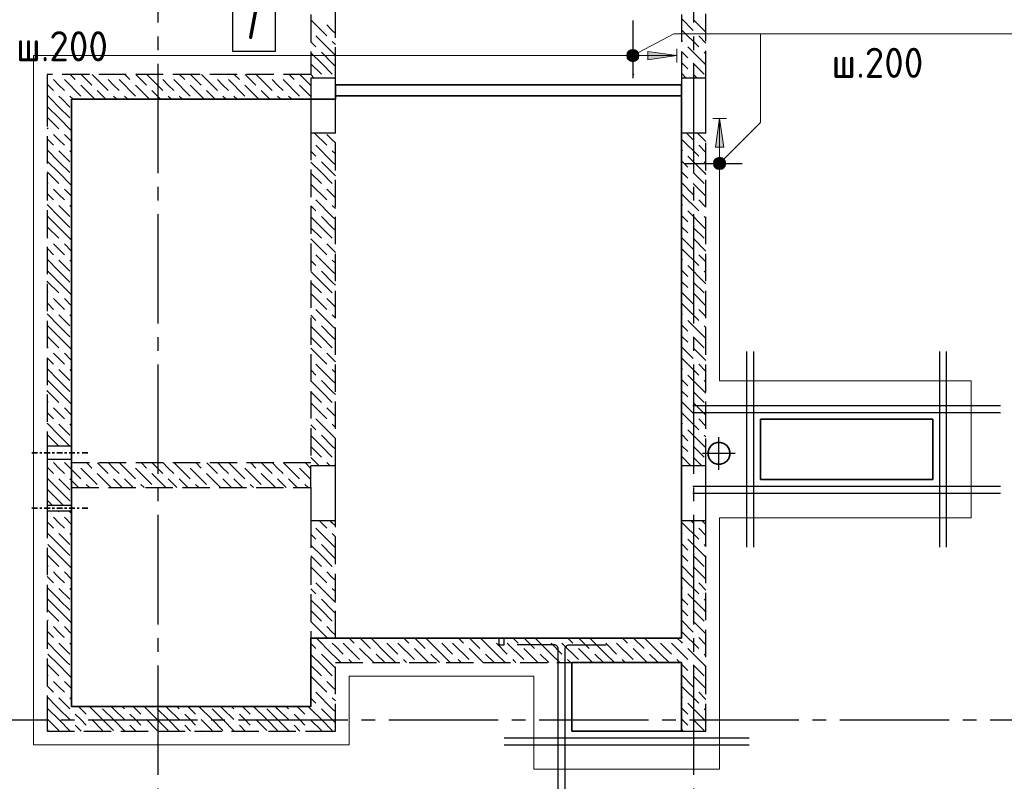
# Model space of a CAD drawing. Header units: millimetres. Extents: x 40580 to 1930067, y -240640 to 81020.
# Tile 39 of 256: x 289990 to 297192, y -211900 to -206331. Entities that reach past the tile are written whole.
import ezdxf

# ---------------------------------------------------------------- set-up
doc = ezdxf.new("R2010")
doc.units = ezdxf.units.MM
for name, pattern in [('______2', [270, 200, -70]), ('______5', [1100, 800, -100, 100, -100]), ('CENTER', [2, 1.25, -0.25, 0.25, -0.25])]:
    doc.linetypes.add(name, pattern=pattern)
for name, color, linetype, lineweight in [('Standard', 7, 'Continuous', 25), ('ЖБ Перекрытие верхний уровень', 7, 'Continuous', 35), ('Обрамление проемов стержнями', 7, 'Continuous', 25), ('ОСИ', 7, 'CENTER', 15), ('Позиционная метка линия выноска', 7, 'Continuous', 13), ('Позиционная метка номер позиции', 7, 'Continuous', 13)]:
    doc.layers.add(name, color=color, linetype=linetype, lineweight=lineweight)
doc.layers.add('ЖБ Балка Вышележаща', color=7, linetype='Continuous')
doc.layers.add('Макрос окна_ макрос двери', color=7, linetype='Continuous')
doc.layers.add('ЖБ Пилон', color=7, linetype='______2', lineweight=13, true_color=0xa0a0a0)
doc.layers.add('ЖБ Стена верхний уровень', color=7, linetype='______2', true_color=0x656565)
doc.styles.add('ISOCPEUR', font='isocpeur.ttf')

msp = doc.modelspace()

# ---------------------------------------------------------------- hatches: boundary and pattern name
at = {"layer": 'ЖБ Пилон', "linetype": 'Continuous', "lineweight": -3, "transparency": 33554687}
msp.add_hatch(color=7, dxfattribs=at).paths.add_polyline_path([(294473.2, -206730.3), (294479.7, -206723.8), (294486.2, -206730.3), (294479.7, -206736.8)], flags=16)
at = {"layer": 'Позиционная метка линия выноска', "linetype": 'Continuous', "lineweight": 13, "transparency": 33554687}
msp.add_hatch(color=7, dxfattribs=at).paths.add_polyline_path([(294585.5, -206623.5), (294795.5, -206593.5), (294585.5, -206563.5)])
msp.add_hatch(color=7, dxfattribs=at).paths.add_polyline_path([(295079.5, -207262.5), (295109.5, -207052.5), (295139.5, -207262.5)], flags=16)
at = {"layer": 'Позиционная метка номер позиции', "linetype": 'Continuous', "lineweight": 13, "transparency": 33554687}
for points in [[(294431.4, -206582), (294506.5, -206625.3), (294442.9, -206561.6)], [(294442.9, -206561.6), (294518, -206604.9), (294463.2, -206550.2)], [(294442.9, -206561.6), (294506.5, -206625.3), (294518, -206604.9)], [(294463.2, -206550.2), (294518, -206604.9), (294518, -206582)], [(294463.2, -206550.2), (294518, -206582), (294486.1, -206550.2)], [(294486.1, -206550.2), (294518, -206582), (294506.5, -206561.6)], [(294431.4, -206604.9), (294486.1, -206636.7), (294431.4, -206582)], [(294431.4, -206582), (294486.1, -206636.7), (294506.5, -206625.3)], [(294463.2, -206636.7), (294431.4, -206604.9), (294442.9, -206625.3)], [(294431.4, -206604.9), (294463.2, -206636.7), (294486.1, -206636.7)], [(295066.2, -207369.9), (295141.3, -207413.2), (295077.7, -207349.6)], [(295077.7, -207349.6), (295152.8, -207392.8), (295098, -207338.1)], [(295077.7, -207349.6), (295141.3, -207413.2), (295152.8, -207392.8)], [(295098, -207338.1), (295152.8, -207392.8), (295152.8, -207369.9)], [(295098, -207338.1), (295152.8, -207369.9), (295120.9, -207338.1)], [(295120.9, -207338.1), (295152.8, -207369.9), (295141.3, -207349.6)], [(295066.2, -207392.8), (295120.9, -207424.7), (295066.2, -207369.9)], [(295066.2, -207369.9), (295120.9, -207424.7), (295141.3, -207413.2)], [(295098, -207424.7), (295066.2, -207392.8), (295077.7, -207413.2)], [(295066.2, -207392.8), (295098, -207424.7), (295120.9, -207424.7)]]:
    msp.add_hatch(color=7, dxfattribs=at).paths.add_polyline_path(points)

# ---------------------------------------------------------------- linework, layer by layer
at = {"color": 7, "linetype": 'Continuous', "lineweight": 25, "transparency": 33554687}
for p, q in [((294474.7, -206337.3), (294474.7, -206757.3)), ((294854.5, -207381.4), (295274.5, -207381.4))]:
    msp.add_line(p, q, dxfattribs=at)
msp.add_lwpolyline([(291549.5, -206062.4), (291859.5, -206062.4), (291859.5, -206562.4), (291549.5, -206562.4), (291549.5, -206062.4)], dxfattribs=at)
at = {"layer": 'Standard', "color": 8, "linetype": '______5', "lineweight": -3, "transparency": 33554687}
for p, q in [((295104.5, -209622), (295104.5, -209383)), ((295224, -209502.5), (294985, -209502.5))]:
    msp.add_line(p, q, dxfattribs=at)
at = {"layer": 'ЖБ Балка Вышележаща', "color": 7, "linetype": 'Continuous', "lineweight": 35, "transparency": 33554687}
msp.add_line((292299.5, -206887.5), (294829.5, -206887.5), dxfattribs=at)
at = {"layer": 'ЖБ Перекрытие верхний уровень', "color": 7, "linetype": 'Continuous', "lineweight": 35, "transparency": 33554687}
msp.add_line((292299.5, -206807.5), (294829.5, -206807.5), dxfattribs=at)
at = {"layer": 'ЖБ Перекрытие верхний уровень', "transparency": 33554687}
for p, q in [((296669.5, -209252.5), (295409.5, -209252.5)), ((295409.5, -209252.5), (295409.5, -209692.5)), ((296669.5, -209692.5), (296669.5, -209252.5)), ((295047.4, -209445.4), (295032.6, -209465.8)), ((295067.9, -209430.6), (295047.4, -209445.4)), ((295091.9, -209422.8), (295067.9, -209430.6)), ((295117.1, -209422.8), (295091.9, -209422.8)), ((295141.1, -209430.6), (295117.1, -209422.8)), ((295161.5, -209445.4), (295141.1, -209430.6)), ((295176.4, -209465.8), (295161.5, -209445.4)), ((295032.6, -209465.8), (295024.8, -209489.8)), ((295024.8, -209489.8), (295024.8, -209515.1)), ((295024.8, -209515.1), (295032.6, -209539.1)), ((295184.2, -209489.8), (295176.4, -209465.8)), ((295176.4, -209539.1), (295184.2, -209515.1)), ((295184.2, -209515.1), (295184.2, -209489.8)), ((295032.6, -209539.1), (295047.4, -209559.5)), ((295047.4, -209559.5), (295067.9, -209574.3)), ((295067.9, -209574.3), (295091.9, -209582.1)), ((295091.9, -209582.1), (295117.1, -209582.1)), ((295117.1, -209582.1), (295141.1, -209574.3)), ((295141.1, -209574.3), (295161.5, -209559.5)), ((295161.5, -209559.5), (295176.4, -209539.1)), ((295409.5, -209692.5), (296669.5, -209692.5)), ((294829.5, -211032.5), (294029.5, -211032.5)), ((294029.5, -211032.5), (294029.5, -211532.5)), ((294829.5, -211532.5), (294829.5, -211032.5)), ((294029.5, -211532.5), (294829.5, -211532.5))]:
    msp.add_line(p, q, dxfattribs=at)
at = {"layer": 'ЖБ Перекрытие верхний уровень', "transparency": 33554687, "extrusion": (0, 0, -1)}
msp.add_lwpolyline([(-292299.5, -206807.5), (-292299.5, -206912.5), (-290369.5, -206912.5), (-290369.5, -211352.5), (-292119.5, -211352.5), (-292119.5, -210852.5), (-294829.5, -210852.5), (-294829.5, -206807.5), (-292299.5, -206807.5), (-292299.5, -206807.5)], dxfattribs=at)
at = {"layer": 'ЖБ Стена верхний уровень', "color": 251, "linetype": '______2', "lineweight": -3, "true_color": 0x656565, "transparency": 33554687}
for p, q in [((292119.5, -205752.5), (292119.5, -206732.5)), ((292299.5, -206732.5), (292299.5, -205752.5)), ((294829.5, -205752.5), (294829.5, -206757.5)), ((295009.5, -206757.5), (295009.5, -205752.5)), ((292119.5, -206732.5), (290189.5, -206732.5)), ((290189.5, -206732.5), (290189.5, -206912.5)), ((292299.5, -206757.5), (292119.5, -206757.5)), ((292119.5, -206757.5), (292119.5, -206912.5)), ((292299.5, -206757.5), (292119.5, -206757.5)), ((292119.5, -206757.5), (292119.5, -206912.5)), ((292299.5, -206757.5), (292299.5, -206732.5)), ((295009.5, -206757.5), (294829.5, -206757.5)), ((295009.5, -206757.5), (294829.5, -206757.5)), ((290189.5, -206912.5), (290189.5, -209450)), ((290369.5, -206912.5), (292119.5, -206912.5)), ((290369.5, -209450), (290369.5, -206912.5)), ((292119.5, -207157.5), (292299.5, -207157.5)), ((292119.5, -207157.5), (292299.5, -207157.5)), ((292119.5, -207157.5), (292119.5, -209572.5)), ((292299.5, -209592.5), (292299.5, -207157.5)), ((294829.5, -207157.5), (295009.5, -207157.5)), ((294829.5, -207157.5), (295009.5, -207157.5)), ((294829.5, -207157.5), (294829.5, -209592.5)), ((295009.5, -209592.5), (295009.5, -207157.5)), ((290369.5, -209450), (290189.5, -209450)), ((290189.5, -209545), (290369.5, -209545)), ((290189.5, -209545), (290189.5, -209572.5)), ((290189.5, -209572.5), (290189.5, -209752.5)), ((290369.5, -209572.5), (290369.5, -209545)), ((292119.5, -209572.5), (290369.5, -209572.5)), ((292299.5, -209592.5), (292119.5, -209592.5)), ((292119.5, -209752.5), (292119.5, -209592.5)), ((295009.5, -209592.5), (294829.5, -209592.5)), ((290189.5, -209752.5), (290189.5, -209882.5)), ((290369.5, -209752.5), (292119.5, -209752.5)), ((290369.5, -209882.5), (290369.5, -209752.5)), ((290369.5, -209882.5), (290189.5, -209882.5)), ((290369.5, -209882.5), (290189.5, -209882.5)), ((290189.5, -209922.5), (290369.5, -209922.5)), ((290189.5, -209922.5), (290369.5, -209922.5)), ((290189.5, -209922.5), (290189.5, -211352.5)), ((290369.5, -211352.5), (290369.5, -209922.5)), ((292119.5, -209992.5), (292299.5, -209992.5)), ((292119.5, -209992.5), (292119.5, -211352.5)), ((292299.5, -210852.5), (292299.5, -209992.5)), ((294829.5, -209992.5), (295009.5, -209992.5)), ((294829.5, -209992.5), (294829.5, -210852.5)), ((295009.5, -211532.5), (295009.5, -209992.5)), ((293494.5, -210852.5), (292299.5, -210852.5)), ((293494.5, -210852.5), (293494.5, -210902.5)), ((293534.5, -210902.5), (293534.5, -210852.5)), ((294829.5, -210852.5), (293534.5, -210852.5)), ((293494.5, -210902.5), (293534.5, -210902.5)), ((292299.5, -211032.5), (294829.5, -211032.5)), ((292299.5, -211532.5), (292299.5, -211032.5)), ((294829.5, -211032.5), (294829.5, -211532.5)), ((290189.5, -211352.5), (290189.5, -211532.5)), ((292119.5, -211352.5), (290369.5, -211352.5)), ((290189.5, -211532.5), (292119.5, -211532.5)), ((292119.5, -211532.5), (292299.5, -211532.5)), ((294829.5, -211532.5), (295009.5, -211532.5))]:
    msp.add_line(p, q, dxfattribs=at)
at = {"layer": 'ЖБ Стена верхний уровень', "color": 9, "linetype": 'Continuous', "lineweight": -3, "true_color": 0xc7c7c7, "transparency": 33554687}
for p, q in [((292119.5, -206332.4), (292236.4, -206449.3)), ((294829.5, -206322.4), (294916.4, -206409.3)), ((294916.4, -206329.3), (295009.5, -206422.4)), ((292276.4, -206409.3), (292236.4, -206369.3)), ((292299.5, -206432.4), (292276.4, -206409.3)), ((294836.4, -206409.3), (294956.4, -206529.3)), ((292119.5, -206492.4), (292156.4, -206529.3)), ((292276.4, -206569.3), (292156.4, -206449.3)), ((292276.4, -206489.3), (292299.5, -206512.4)), ((294829.5, -206482.4), (294836.4, -206489.3)), ((295009.5, -206502.4), (294956.4, -206449.3)), ((294829.5, -206562.4), (294876.4, -206609.3)), ((294996.4, -206649.3), (294876.4, -206529.3)), ((292196.4, -206649.3), (292119.5, -206572.4)), ((292196.4, -206569.3), (292276.4, -206649.3)), ((292276.4, -206569.3), (292299.5, -206592.4)), ((294996.4, -206569.3), (295009.5, -206582.4)), ((292119.5, -206652.4), (292196.4, -206729.3)), ((292196.4, -206649.3), (292276.4, -206729.3)), ((292276.4, -206649.3), (292299.5, -206672.4)), ((294836.4, -206649.3), (294829.5, -206642.4)), ((294876.4, -206689.3), (294836.4, -206649.3)), ((294916.4, -206649.3), (294996.4, -206729.3)), ((294996.4, -206649.3), (295009.5, -206662.4)), ((290276.4, -206809.3), (290236.4, -206769.3)), ((290316.4, -206769.3), (290436.4, -206889.3)), ((290359.6, -206732.5), (290396.4, -206769.3)), ((290439.6, -206732.5), (290516.4, -206809.3)), ((290519.6, -206732.5), (290636.4, -206849.3)), ((290676.4, -206809.3), (290636.4, -206769.3)), ((290716.4, -206769.3), (290836.4, -206889.3)), ((290759.6, -206732.5), (290796.4, -206769.3)), ((290839.6, -206732.5), (290916.4, -206809.3)), ((290919.6, -206732.5), (291036.4, -206849.3)), ((291076.4, -206809.3), (291036.4, -206769.3)), ((291116.4, -206769.3), (291236.4, -206889.3)), ((291159.6, -206732.5), (291196.4, -206769.3)), ((291239.6, -206732.5), (291316.4, -206809.3)), ((291319.6, -206732.5), (291436.4, -206849.3)), ((291476.4, -206809.3), (291436.4, -206769.3)), ((291516.4, -206769.3), (291636.4, -206889.3)), ((291559.6, -206732.5), (291596.4, -206769.3)), ((291639.6, -206732.5), (291716.4, -206809.3)), ((291719.6, -206732.5), (291836.4, -206849.3)), ((291876.4, -206809.3), (291836.4, -206769.3)), ((291916.4, -206769.3), (292036.4, -206889.3)), ((291959.6, -206732.5), (291996.4, -206769.3)), ((292039.6, -206732.5), (292116.4, -206809.3)), ((292119.5, -206732.4), (292119.6, -206732.5)), ((292119.6, -206732.5), (292144.6, -206757.5)), ((294829.5, -206722.4), (294864.6, -206757.5)), ((294916.4, -206729.3), (294944.6, -206757.5)), ((290189.5, -206802.4), (290236.4, -206849.3)), ((290316.4, -206849.3), (290276.4, -206809.3)), ((290436.4, -206809.3), (290539.6, -206912.5)), ((290619.6, -206912.5), (290556.4, -206849.3)), ((290716.4, -206849.3), (290676.4, -206809.3)), ((290836.4, -206809.3), (290939.6, -206912.5)), ((291019.6, -206912.5), (290956.4, -206849.3)), ((291116.4, -206849.3), (291076.4, -206809.3)), ((291236.4, -206809.3), (291339.6, -206912.5)), ((291419.6, -206912.5), (291356.4, -206849.3)), ((291516.4, -206849.3), (291476.4, -206809.3)), ((291636.4, -206809.3), (291739.6, -206912.5)), ((291819.6, -206912.5), (291756.4, -206849.3)), ((291916.4, -206849.3), (291876.4, -206809.3)), ((292036.4, -206809.3), (292119.5, -206892.4)), ((290219.6, -206912.5), (290189.5, -206882.4)), ((290276.4, -206969.3), (290219.6, -206912.5)), ((290276.4, -206889.3), (290299.6, -206912.5)), ((290299.6, -206912.5), (290356.4, -206969.3)), ((290356.4, -206889.3), (290379.6, -206912.5)), ((290676.4, -206889.3), (290699.6, -206912.5)), ((290756.4, -206889.3), (290779.6, -206912.5)), ((291076.4, -206889.3), (291099.6, -206912.5)), ((291156.4, -206889.3), (291179.6, -206912.5)), ((291476.4, -206889.3), (291499.6, -206912.5)), ((291556.4, -206889.3), (291579.6, -206912.5)), ((291876.4, -206889.3), (291899.6, -206912.5)), ((291956.4, -206889.3), (291979.6, -206912.5)), ((290196.4, -206969.3), (290276.4, -207049.3)), ((290276.4, -206969.3), (290356.4, -207049.3)), ((290196.4, -207049.3), (290189.5, -207042.4)), ((290196.4, -207049.3), (290276.4, -207129.3)), ((290276.4, -207049.3), (290369.5, -207142.4)), ((290189.5, -207122.4), (290196.4, -207129.3)), ((290189.5, -207202.4), (290236.4, -207249.3)), ((290276.4, -207209.3), (290236.4, -207169.3)), ((290316.4, -207249.3), (290276.4, -207209.3)), ((290316.4, -207169.3), (290369.5, -207222.4)), ((292144.6, -207157.5), (292236.4, -207249.3)), ((292276.4, -207209.3), (292236.4, -207169.3)), ((292299.5, -207232.4), (292276.4, -207209.3)), ((294836.4, -207209.3), (294956.4, -207329.3)), ((294864.6, -207157.5), (294916.4, -207209.3)), ((290276.4, -207369.3), (290189.5, -207282.4)), ((292276.4, -207369.3), (292156.4, -207249.3)), ((294829.5, -207282.4), (294836.4, -207289.3)), ((290276.4, -207289.3), (290356.4, -207369.3)), ((290356.4, -207289.3), (290369.5, -207302.4)), ((292119.5, -207292.4), (292156.4, -207329.3)), ((292276.4, -207289.3), (292299.5, -207312.4)), ((294996.4, -207449.3), (294876.4, -207329.3)), ((290196.4, -207369.3), (290276.4, -207449.3)), ((290276.4, -207369.3), (290356.4, -207449.3)), ((292196.4, -207449.3), (292119.5, -207372.4)), ((292196.4, -207369.3), (292276.4, -207449.3)), ((292276.4, -207369.3), (292299.5, -207392.4)), ((294829.5, -207362.4), (294876.4, -207409.3)), ((290196.4, -207449.3), (290189.5, -207442.4)), ((290196.4, -207449.3), (290276.4, -207529.3)), ((290276.4, -207449.3), (290369.5, -207542.4)), ((292119.5, -207452.4), (292196.4, -207529.3)), ((292196.4, -207449.3), (292276.4, -207529.3)), ((292276.4, -207449.3), (292299.5, -207472.4)), ((294836.4, -207449.3), (294829.5, -207442.4)), ((294876.4, -207489.3), (294836.4, -207449.3)), ((294916.4, -207449.3), (294996.4, -207529.3)), ((290189.5, -207522.4), (290196.4, -207529.3)), ((290276.4, -207609.3), (290236.4, -207569.3)), ((290316.4, -207569.3), (290369.5, -207622.4)), ((292119.5, -207532.4), (292236.4, -207649.3)), ((292276.4, -207609.3), (292236.4, -207569.3)), ((294829.5, -207522.4), (294916.4, -207609.3)), ((290189.5, -207602.4), (290236.4, -207649.3)), ((290316.4, -207649.3), (290276.4, -207609.3)), ((292299.5, -207632.4), (292276.4, -207609.3)), ((294836.4, -207609.3), (294956.4, -207729.3)), ((290276.4, -207769.3), (290189.5, -207682.4)), ((290276.4, -207689.3), (290356.4, -207769.3)), ((290356.4, -207689.3), (290369.5, -207702.4)), ((292119.5, -207692.4), (292156.4, -207729.3)), ((292276.4, -207769.3), (292156.4, -207649.3)), ((292276.4, -207689.3), (292299.5, -207712.4)), ((294829.5, -207682.4), (294836.4, -207689.3)), ((290196.4, -207769.3), (290276.4, -207849.3)), ((290276.4, -207769.3), (290356.4, -207849.3)), ((292196.4, -207849.3), (292119.5, -207772.4)), ((292196.4, -207769.3), (292276.4, -207849.3)), ((292276.4, -207769.3), (292299.5, -207792.4)), ((294829.5, -207762.4), (294876.4, -207809.3)), ((294996.4, -207849.3), (294876.4, -207729.3)), ((290196.4, -207849.3), (290189.5, -207842.4)), ((290196.4, -207849.3), (290276.4, -207929.3)), ((290276.4, -207849.3), (290369.5, -207942.4)), ((292119.5, -207852.4), (292196.4, -207929.3)), ((292196.4, -207849.3), (292276.4, -207929.3)), ((292276.4, -207849.3), (292299.5, -207872.4)), ((294836.4, -207849.3), (294829.5, -207842.4)), ((294876.4, -207889.3), (294836.4, -207849.3)), ((294916.4, -207849.3), (294996.4, -207929.3)), ((290189.5, -207922.4), (290196.4, -207929.3)), ((292119.5, -207932.4), (292236.4, -208049.3)), ((294829.5, -207922.4), (294916.4, -208009.3)), ((290189.5, -208002.4), (290236.4, -208049.3)), ((290276.4, -208009.3), (290236.4, -207969.3)), ((290316.4, -207969.3), (290369.5, -208022.4)), ((292276.4, -208009.3), (292236.4, -207969.3)), ((290316.4, -208049.3), (290276.4, -208009.3)), ((292276.4, -208169.3), (292156.4, -208049.3)), ((292299.5, -208032.4), (292276.4, -208009.3)), ((294836.4, -208009.3), (294956.4, -208129.3)), ((290276.4, -208169.3), (290189.5, -208082.4)), ((290276.4, -208089.3), (290356.4, -208169.3)), ((290356.4, -208089.3), (290369.5, -208102.4)), ((292119.5, -208092.4), (292156.4, -208129.3)), ((292276.4, -208089.3), (292299.5, -208112.4)), ((294829.5, -208082.4), (294836.4, -208089.3)), ((294996.4, -208249.3), (294876.4, -208129.3)), ((290196.4, -208169.3), (290276.4, -208249.3)), ((290276.4, -208169.3), (290356.4, -208249.3)), ((292196.4, -208249.3), (292119.5, -208172.4)), ((292196.4, -208169.3), (292276.4, -208249.3)), ((292276.4, -208169.3), (292299.5, -208192.4)), ((294829.5, -208162.4), (294876.4, -208209.3)), ((290196.4, -208249.3), (290189.5, -208242.4)), ((290196.4, -208249.3), (290276.4, -208329.3)), ((290276.4, -208249.3), (290369.5, -208342.4)), ((292119.5, -208252.4), (292196.4, -208329.3)), ((292196.4, -208249.3), (292276.4, -208329.3)), ((292276.4, -208249.3), (292299.5, -208272.4)), ((294836.4, -208249.3), (294829.5, -208242.4)), ((294876.4, -208289.3), (294836.4, -208249.3)), ((294916.4, -208249.3), (294996.4, -208329.3)), ((290189.5, -208322.4), (290196.4, -208329.3)), ((292119.5, -208332.4), (292236.4, -208449.3)), ((294829.5, -208322.4), (294916.4, -208409.3)), ((290189.5, -208402.4), (290236.4, -208449.3)), ((290276.4, -208409.3), (290236.4, -208369.3)), ((290316.4, -208449.3), (290276.4, -208409.3)), ((290316.4, -208369.3), (290369.5, -208422.4)), ((292276.4, -208409.3), (292236.4, -208369.3)), ((292299.5, -208432.4), (292276.4, -208409.3)), ((294836.4, -208409.3), (294956.4, -208529.3)), ((290276.4, -208569.3), (290189.5, -208482.4)), ((290276.4, -208489.3), (290356.4, -208569.3)), ((290356.4, -208489.3), (290369.5, -208502.4)), ((292119.5, -208492.4), (292156.4, -208529.3)), ((292276.4, -208569.3), (292156.4, -208449.3)), ((292276.4, -208489.3), (292299.5, -208512.4)), ((294829.5, -208482.4), (294836.4, -208489.3)), ((290196.4, -208569.3), (290276.4, -208649.3)), ((290276.4, -208569.3), (290356.4, -208649.3)), ((292196.4, -208649.3), (292119.5, -208572.4)), ((292196.4, -208569.3), (292276.4, -208649.3)), ((292276.4, -208569.3), (292299.5, -208592.4)), ((294829.5, -208562.4), (294876.4, -208609.3)), ((294996.4, -208649.3), (294876.4, -208529.3)), ((290196.4, -208649.3), (290189.5, -208642.4)), ((290196.4, -208649.3), (290276.4, -208729.3)), ((290276.4, -208649.3), (290369.5, -208742.4)), ((292119.5, -208652.4), (292196.4, -208729.3)), ((292196.4, -208649.3), (292276.4, -208729.3)), ((292276.4, -208649.3), (292299.5, -208672.4)), ((294836.4, -208649.3), (294829.5, -208642.4)), ((294876.4, -208689.3), (294836.4, -208649.3)), ((294916.4, -208649.3), (294996.4, -208729.3)), ((290189.5, -208722.4), (290196.4, -208729.3)), ((294829.5, -208722.4), (294916.4, -208809.3)), ((290276.4, -208809.3), (290236.4, -208769.3)), ((290316.4, -208769.3), (290369.5, -208822.4)), ((292119.5, -208732.4), (292236.4, -208849.3)), ((292276.4, -208809.3), (292236.4, -208769.3)), ((290189.5, -208802.4), (290236.4, -208849.3)), ((290316.4, -208849.3), (290276.4, -208809.3)), ((292276.4, -208969.3), (292156.4, -208849.3)), ((292299.5, -208832.4), (292276.4, -208809.3)), ((294836.4, -208809.3), (294956.4, -208929.3)), ((290276.4, -208969.3), (290189.5, -208882.4)), ((290276.4, -208889.3), (290356.4, -208969.3)), ((290356.4, -208889.3), (290369.5, -208902.4)), ((292119.5, -208892.4), (292156.4, -208929.3)), ((292276.4, -208889.3), (292299.5, -208912.4)), ((294829.5, -208882.4), (294836.4, -208889.3)), ((294996.4, -209049.3), (294876.4, -208929.3)), ((290196.4, -208969.3), (290276.4, -209049.3)), ((290276.4, -208969.3), (290356.4, -209049.3)), ((292196.4, -209049.3), (292119.5, -208972.4)), ((292196.4, -208969.3), (292276.4, -209049.3)), ((292276.4, -208969.3), (292299.5, -208992.4)), ((294829.5, -208962.4), (294876.4, -209009.3)), ((290196.4, -209049.3), (290189.5, -209042.4)), ((290196.4, -209049.3), (290276.4, -209129.3)), ((290276.4, -209049.3), (290369.5, -209142.4)), ((292119.5, -209052.4), (292196.4, -209129.3)), ((292196.4, -209049.3), (292276.4, -209129.3)), ((292276.4, -209049.3), (292299.5, -209072.4)), ((294836.4, -209049.3), (294829.5, -209042.4)), ((294876.4, -209089.3), (294836.4, -209049.3)), ((294916.4, -209049.3), (294996.4, -209129.3)), ((290189.5, -209122.4), (290196.4, -209129.3)), ((292119.5, -209132.4), (292236.4, -209249.3)), ((294829.5, -209122.4), (294916.4, -209209.3)), ((290189.5, -209202.4), (290236.4, -209249.3)), ((290276.4, -209209.3), (290236.4, -209169.3)), ((290316.4, -209249.3), (290276.4, -209209.3)), ((290316.4, -209169.3), (290369.5, -209222.4)), ((292276.4, -209209.3), (292236.4, -209169.3)), ((292299.5, -209232.4), (292276.4, -209209.3)), ((294836.4, -209209.3), (294956.4, -209329.3)), ((290276.4, -209369.3), (290189.5, -209282.4)), ((290276.4, -209289.3), (290356.4, -209369.3)), ((290356.4, -209289.3), (290369.5, -209302.4)), ((292119.5, -209292.4), (292156.4, -209329.3)), ((292276.4, -209369.3), (292156.4, -209249.3)), ((292276.4, -209289.3), (292299.5, -209312.4)), ((294829.5, -209282.4), (294836.4, -209289.3)), ((290196.4, -209369.3), (290276.4, -209449.3)), ((290276.4, -209369.3), (290356.4, -209449.3)), ((292196.4, -209449.3), (292119.5, -209372.4)), ((292196.4, -209369.3), (292276.4, -209449.3)), ((292276.4, -209369.3), (292299.5, -209392.4)), ((294829.5, -209362.4), (294876.4, -209409.3)), ((294996.4, -209449.3), (294876.4, -209329.3)), ((290196.4, -209449.3), (290189.5, -209442.4)), ((294836.4, -209449.3), (294829.5, -209442.4)), ((290196.4, -209449.3), (290197.1, -209450)), ((290276.4, -209449.3), (290277.1, -209450)), ((292119.5, -209452.4), (292196.4, -209529.3)), ((292196.4, -209449.3), (292276.4, -209529.3)), ((292276.4, -209449.3), (292299.5, -209472.4)), ((294876.4, -209489.3), (294836.4, -209449.3)), ((294916.4, -209449.3), (294996.4, -209529.3)), ((290239.6, -209572.5), (290236.4, -209569.3)), ((290276.4, -209609.3), (290239.6, -209572.5)), ((290316.4, -209569.3), (290319.6, -209572.5)), ((290319.6, -209572.5), (290436.4, -209689.3)), ((290479.6, -209572.5), (290516.4, -209609.3)), ((290559.6, -209572.5), (290636.4, -209649.3)), ((290676.4, -209609.3), (290639.6, -209572.5)), ((290719.6, -209572.5), (290836.4, -209689.3)), ((290879.6, -209572.5), (290916.4, -209609.3)), ((290959.6, -209572.5), (291036.4, -209649.3)), ((291076.4, -209609.3), (291039.6, -209572.5)), ((291119.6, -209572.5), (291236.4, -209689.3)), ((291279.6, -209572.5), (291316.4, -209609.3)), ((291359.6, -209572.5), (291436.4, -209649.3)), ((291476.4, -209609.3), (291439.6, -209572.5)), ((291519.6, -209572.5), (291636.4, -209689.3)), ((291679.6, -209572.5), (291716.4, -209609.3)), ((291759.6, -209572.5), (291836.4, -209649.3)), ((291876.4, -209609.3), (291839.6, -209572.5)), ((291919.6, -209572.5), (292036.4, -209689.3)), ((292079.6, -209572.5), (292116.4, -209609.3)), ((292119.5, -209532.4), (292179.6, -209592.5)), ((292259.6, -209592.5), (292236.4, -209569.3)), ((294829.5, -209522.4), (294899.6, -209592.5)), ((294916.4, -209529.3), (294979.6, -209592.5)), ((290189.5, -209602.4), (290236.4, -209649.3)), ((290316.4, -209649.3), (290276.4, -209609.3)), ((290436.4, -209609.3), (290556.4, -209729.3)), ((290659.6, -209752.5), (290556.4, -209649.3)), ((290716.4, -209649.3), (290676.4, -209609.3)), ((290836.4, -209609.3), (290956.4, -209729.3)), ((291059.6, -209752.5), (290956.4, -209649.3)), ((291116.4, -209649.3), (291076.4, -209609.3)), ((291236.4, -209609.3), (291356.4, -209729.3)), ((291459.6, -209752.5), (291356.4, -209649.3)), ((291516.4, -209649.3), (291476.4, -209609.3)), ((291636.4, -209609.3), (291756.4, -209729.3)), ((291859.6, -209752.5), (291756.4, -209649.3)), ((291916.4, -209649.3), (291876.4, -209609.3)), ((292036.4, -209609.3), (292119.5, -209692.4)), ((290259.6, -209752.5), (290189.5, -209682.4)), ((290276.4, -209689.3), (290339.6, -209752.5)), ((290356.4, -209689.3), (290419.6, -209752.5)), ((290499.6, -209752.5), (290476.4, -209729.3)), ((290676.4, -209689.3), (290739.6, -209752.5)), ((290756.4, -209689.3), (290819.6, -209752.5)), ((290899.6, -209752.5), (290876.4, -209729.3)), ((291076.4, -209689.3), (291139.6, -209752.5)), ((291156.4, -209689.3), (291219.6, -209752.5)), ((291299.6, -209752.5), (291276.4, -209729.3)), ((291476.4, -209689.3), (291539.6, -209752.5)), ((291556.4, -209689.3), (291619.6, -209752.5)), ((291699.6, -209752.5), (291676.4, -209729.3)), ((291876.4, -209689.3), (291939.6, -209752.5)), ((291956.4, -209689.3), (292019.6, -209752.5)), ((292099.6, -209752.5), (292076.4, -209729.3)), ((290196.4, -209769.3), (290276.4, -209849.3)), ((290276.4, -209769.3), (290259.6, -209752.5)), ((290276.4, -209769.3), (290356.4, -209849.3)), ((290339.6, -209752.5), (290356.4, -209769.3)), ((290196.4, -209849.3), (290189.5, -209842.4)), ((290276.4, -209849.3), (290309.6, -209882.5)), ((290189.6, -209922.5), (290196.4, -209929.3)), ((290269.6, -209922.5), (290276.4, -209929.3)), ((290349.6, -209922.5), (290369.5, -209942.4)), ((290276.4, -210009.3), (290236.4, -209969.3)), ((290316.4, -210049.3), (290276.4, -210009.3)), ((290316.4, -209969.3), (290369.5, -210022.4)), ((292179.6, -209992.5), (292236.4, -210049.3)), ((292276.4, -210009.3), (292259.6, -209992.5)), ((292299.5, -210032.4), (292276.4, -210009.3)), ((294836.4, -210009.3), (294956.4, -210129.3)), ((294899.6, -209992.5), (294916.4, -210009.3)), ((290276.4, -210089.3), (290356.4, -210169.3)), ((290356.4, -210089.3), (290369.5, -210102.4)), ((292119.5, -210092.4), (292156.4, -210129.3)), ((292276.4, -210169.3), (292156.4, -210049.3)), ((292276.4, -210089.3), (292299.5, -210112.4)), ((294829.5, -210082.4), (294836.4, -210089.3)), ((294829.5, -210162.4), (294876.4, -210209.3)), ((294996.4, -210249.3), (294876.4, -210129.3)), ((290276.4, -210169.3), (290356.4, -210249.3)), ((292196.4, -210249.3), (292119.5, -210172.4)), ((292196.4, -210169.3), (292276.4, -210249.3)), ((292276.4, -210169.3), (292299.5, -210192.4)), ((290196.4, -210249.3), (290189.5, -210242.4)), ((290276.4, -210249.3), (290369.5, -210342.4)), ((292119.5, -210252.4), (292196.4, -210329.3)), ((292196.4, -210249.3), (292276.4, -210329.3)), ((292276.4, -210249.3), (292299.5, -210272.4)), ((294836.4, -210249.3), (294829.5, -210242.4)), ((294876.4, -210289.3), (294836.4, -210249.3)), ((294916.4, -210249.3), (294996.4, -210329.3)), ((290189.5, -210322.4), (290196.4, -210329.3)), ((290316.4, -210369.3), (290369.5, -210422.4)), ((292119.5, -210332.4), (292236.4, -210449.3)), ((292276.4, -210409.3), (292236.4, -210369.3)), ((294829.5, -210322.4), (294916.4, -210409.3)), ((290189.5, -210402.4), (290236.4, -210449.3)), ((290316.4, -210449.3), (290276.4, -210409.3)), ((292276.4, -210569.3), (292156.4, -210449.3)), ((292299.5, -210432.4), (292276.4, -210409.3)), ((294836.4, -210409.3), (294956.4, -210529.3)), ((290276.4, -210569.3), (290189.5, -210482.4)), ((290276.4, -210489.3), (290356.4, -210569.3)), ((290356.4, -210489.3), (290369.5, -210502.4)), ((292119.5, -210492.4), (292156.4, -210529.3)), ((292276.4, -210489.3), (292299.5, -210512.4)), ((294829.5, -210482.4), (294836.4, -210489.3)), ((290196.4, -210569.3), (290276.4, -210649.3)), ((292196.4, -210649.3), (292119.5, -210572.4)), ((292196.4, -210569.3), (292276.4, -210649.3)), ((292276.4, -210569.3), (292299.5, -210592.4)), ((294829.5, -210562.4), (294876.4, -210609.3)), ((294996.4, -210649.3), (294876.4, -210529.3)), ((290196.4, -210649.3), (290189.5, -210642.4)), ((290196.4, -210649.3), (290276.4, -210729.3)), ((292119.5, -210652.4), (292196.4, -210729.3)), ((292196.4, -210649.3), (292276.4, -210729.3)), ((292276.4, -210649.3), (292299.5, -210672.4)), ((294836.4, -210649.3), (294829.5, -210642.4)), ((294876.4, -210689.3), (294836.4, -210649.3)), ((294916.4, -210649.3), (294996.4, -210729.3)), ((290189.5, -210722.4), (290196.4, -210729.3)), ((292119.5, -210732.4), (292236.4, -210849.3)), ((294829.5, -210722.4), (294916.4, -210809.3)), ((290189.5, -210802.4), (290236.4, -210849.3)), ((290276.4, -210809.3), (290236.4, -210769.3)), ((290316.4, -210769.3), (290369.5, -210822.4)), ((292276.4, -210809.3), (292236.4, -210769.3)), ((292299.5, -210832.4), (292276.4, -210809.3)), ((294836.4, -210809.3), (294956.4, -210929.3)), ((290276.4, -210969.3), (290189.5, -210882.4)), ((292276.4, -210969.3), (292156.4, -210849.3)), ((292399.6, -210852.5), (292436.4, -210889.3)), ((292479.6, -210852.5), (292556.4, -210929.3)), ((292676.4, -210969.3), (292559.6, -210852.5)), ((292799.6, -210852.5), (292836.4, -210889.3)), ((292879.6, -210852.5), (292956.4, -210929.3)), ((293076.4, -210969.3), (292959.6, -210852.5)), ((293199.6, -210852.5), (293236.4, -210889.3)), ((293279.6, -210852.5), (293356.4, -210929.3)), ((293476.4, -210969.3), (293359.6, -210852.5)), ((293599.6, -210852.5), (293636.4, -210889.3)), ((293679.6, -210852.5), (293756.4, -210929.3)), ((293876.4, -210969.3), (293759.6, -210852.5)), ((293999.6, -210852.5), (294036.4, -210889.3)), ((294079.6, -210852.5), (294156.4, -210929.3)), ((294276.4, -210969.3), (294159.6, -210852.5)), ((294399.6, -210852.5), (294436.4, -210889.3)), ((294479.6, -210852.5), (294556.4, -210929.3)), ((294676.4, -210969.3), (294559.6, -210852.5)), ((294799.6, -210852.5), (294829.5, -210882.4)), ((294829.5, -210882.4), (294836.4, -210889.3)), ((290356.4, -210889.3), (290369.5, -210902.4)), ((292119.5, -210892.4), (292156.4, -210929.3)), ((292276.4, -210889.3), (292299.5, -210912.4)), ((292299.5, -210912.4), (292356.4, -210969.3)), ((292356.4, -210889.3), (292476.4, -211009.3)), ((292579.6, -211032.5), (292476.4, -210929.3)), ((292676.4, -210889.3), (292756.4, -210969.3)), ((292756.4, -210889.3), (292876.4, -211009.3)), ((292979.6, -211032.5), (292876.4, -210929.3)), ((293076.4, -210889.3), (293156.4, -210969.3)), ((293156.4, -210889.3), (293276.4, -211009.3)), ((293379.6, -211032.5), (293276.4, -210929.3)), ((293476.4, -210889.3), (293556.4, -210969.3)), ((293556.4, -210889.3), (293676.4, -211009.3)), ((293779.6, -211032.5), (293676.4, -210929.3)), ((293876.4, -210889.3), (293956.4, -210969.3)), ((293956.4, -210889.3), (294076.4, -211009.3)), ((294179.6, -211032.5), (294076.4, -210929.3)), ((294276.4, -210889.3), (294356.4, -210969.3)), ((294356.4, -210889.3), (294476.4, -211009.3)), ((294579.6, -211032.5), (294476.4, -210929.3)), ((294676.4, -210889.3), (294756.4, -210969.3)), ((294756.4, -210889.3), (294829.5, -210962.4)), ((294996.4, -211049.3), (294876.4, -210929.3)), ((290196.4, -210969.3), (290276.4, -211049.3)), ((292196.4, -211049.3), (292119.5, -210972.4)), ((292196.4, -210969.3), (292276.4, -211049.3)), ((292276.4, -210969.3), (292299.5, -210992.4)), ((292299.5, -210992.4), (292339.6, -211032.5)), ((292419.6, -211032.5), (292396.4, -211009.3)), ((292596.4, -210969.3), (292659.6, -211032.5)), ((292676.4, -210969.3), (292739.6, -211032.5)), ((292819.6, -211032.5), (292796.4, -211009.3)), ((292996.4, -210969.3), (293059.6, -211032.5)), ((293076.4, -210969.3), (293139.6, -211032.5)), ((293219.6, -211032.5), (293196.4, -211009.3)), ((293396.4, -210969.3), (293459.6, -211032.5)), ((293476.4, -210969.3), (293539.6, -211032.5)), ((293619.6, -211032.5), (293596.4, -211009.3)), ((293796.4, -210969.3), (293859.6, -211032.5)), ((293876.4, -210969.3), (293939.6, -211032.5)), ((294019.6, -211032.5), (293996.4, -211009.3)), ((294196.4, -210969.3), (294259.6, -211032.5)), ((294276.4, -210969.3), (294339.6, -211032.5)), ((294419.6, -211032.5), (294396.4, -211009.3)), ((294596.4, -210969.3), (294659.6, -211032.5)), ((294676.4, -210969.3), (294739.6, -211032.5)), ((294819.6, -211032.5), (294796.4, -211009.3)), ((294829.5, -210962.4), (294876.4, -211009.3)), ((290196.4, -211049.3), (290189.5, -211042.4)), ((290196.4, -211049.3), (290276.4, -211129.3)), ((292119.5, -211052.4), (292196.4, -211129.3)), ((292196.4, -211049.3), (292276.4, -211129.3)), ((292276.4, -211049.3), (292299.5, -211072.4)), ((294836.4, -211049.3), (294829.5, -211042.4)), ((294876.4, -211089.3), (294836.4, -211049.3)), ((294916.4, -211049.3), (294996.4, -211129.3)), ((290189.5, -211122.4), (290196.4, -211129.3)), ((290276.4, -211209.3), (290236.4, -211169.3)), ((292119.5, -211132.4), (292236.4, -211249.3)), ((292276.4, -211209.3), (292236.4, -211169.3)), ((294829.5, -211122.4), (294916.4, -211209.3)), ((290189.5, -211202.4), (290236.4, -211249.3)), ((290316.4, -211249.3), (290276.4, -211209.3)), ((292299.5, -211232.4), (292276.4, -211209.3)), ((294836.4, -211209.3), (294956.4, -211329.3)), ((290259.6, -211352.5), (290189.5, -211282.4)), ((290276.4, -211289.3), (290339.6, -211352.5)), ((292119.5, -211292.4), (292156.4, -211329.3)), ((292276.4, -211369.3), (292156.4, -211249.3)), ((292276.4, -211289.3), (292299.5, -211312.4)), ((294829.5, -211282.4), (294836.4, -211289.3)), ((290196.4, -211369.3), (290276.4, -211449.3)), ((290276.4, -211369.3), (290259.6, -211352.5)), ((290276.4, -211369.3), (290356.4, -211449.3)), ((290339.6, -211352.5), (290356.4, -211369.3)), ((290419.6, -211352.5), (290476.4, -211409.3)), ((290596.4, -211449.3), (290499.6, -211352.5)), ((290596.4, -211369.3), (290676.4, -211449.3)), ((290676.4, -211369.3), (290659.6, -211352.5)), ((290676.4, -211369.3), (290756.4, -211449.3)), ((290739.6, -211352.5), (290756.4, -211369.3)), ((290819.6, -211352.5), (290876.4, -211409.3)), ((290996.4, -211449.3), (290899.6, -211352.5)), ((290996.4, -211369.3), (291076.4, -211449.3)), ((291076.4, -211369.3), (291059.6, -211352.5)), ((291076.4, -211369.3), (291156.4, -211449.3)), ((291139.6, -211352.5), (291156.4, -211369.3)), ((291219.6, -211352.5), (291276.4, -211409.3)), ((291396.4, -211449.3), (291299.6, -211352.5)), ((291396.4, -211369.3), (291476.4, -211449.3)), ((291476.4, -211369.3), (291459.6, -211352.5)), ((291476.4, -211369.3), (291556.4, -211449.3)), ((291539.6, -211352.5), (291556.4, -211369.3)), ((291619.6, -211352.5), (291676.4, -211409.3)), ((291796.4, -211449.3), (291699.6, -211352.5)), ((291796.4, -211369.3), (291876.4, -211449.3)), ((291876.4, -211369.3), (291859.6, -211352.5)), ((291876.4, -211369.3), (291956.4, -211449.3)), ((291939.6, -211352.5), (291956.4, -211369.3)), ((292019.6, -211352.5), (292076.4, -211409.3)), ((292119.5, -211372.4), (292099.6, -211352.5)), ((292196.4, -211449.3), (292119.5, -211372.4)), ((292196.4, -211369.3), (292276.4, -211449.3)), ((292276.4, -211369.3), (292299.5, -211392.4)), ((294829.5, -211362.4), (294876.4, -211409.3)), ((294996.4, -211449.3), (294876.4, -211329.3)), ((290196.4, -211449.3), (290189.5, -211442.4)), ((290196.4, -211449.3), (290276.4, -211529.3)), ((290276.4, -211449.3), (290359.6, -211532.5)), ((290436.4, -211449.3), (290396.4, -211409.3)), ((290476.4, -211489.3), (290436.4, -211449.3)), ((290516.4, -211449.3), (290596.4, -211529.3)), ((290596.4, -211449.3), (290676.4, -211529.3)), ((290676.4, -211449.3), (290759.6, -211532.5)), ((290836.4, -211449.3), (290796.4, -211409.3)), ((290876.4, -211489.3), (290836.4, -211449.3)), ((290916.4, -211449.3), (290996.4, -211529.3)), ((290996.4, -211449.3), (291076.4, -211529.3)), ((291076.4, -211449.3), (291159.6, -211532.5)), ((291236.4, -211449.3), (291196.4, -211409.3)), ((291276.4, -211489.3), (291236.4, -211449.3)), ((291316.4, -211449.3), (291396.4, -211529.3)), ((291396.4, -211449.3), (291476.4, -211529.3)), ((291476.4, -211449.3), (291559.6, -211532.5)), ((291636.4, -211449.3), (291596.4, -211409.3)), ((291676.4, -211489.3), (291636.4, -211449.3)), ((291716.4, -211449.3), (291796.4, -211529.3)), ((291796.4, -211449.3), (291876.4, -211529.3)), ((291876.4, -211449.3), (291959.6, -211532.5)), ((292036.4, -211449.3), (291996.4, -211409.3)), ((292076.4, -211489.3), (292036.4, -211449.3)), ((292116.4, -211449.3), (292119.5, -211452.4)), ((292119.5, -211452.4), (292196.4, -211529.3)), ((292196.4, -211449.3), (292276.4, -211529.3)), ((292276.4, -211449.3), (292299.5, -211472.4)), ((294836.4, -211449.3), (294829.5, -211442.4)), ((294876.4, -211489.3), (294836.4, -211449.3)), ((294916.4, -211449.3), (294996.4, -211529.3)), ((290189.5, -211522.4), (290196.4, -211529.3)), ((290396.4, -211489.3), (290439.6, -211532.5)), ((290516.4, -211529.3), (290519.6, -211532.5)), ((290796.4, -211489.3), (290839.6, -211532.5)), ((290916.4, -211529.3), (290919.6, -211532.5)), ((291196.4, -211489.3), (291239.6, -211532.5)), ((291316.4, -211529.3), (291319.6, -211532.5)), ((291596.4, -211489.3), (291639.6, -211532.5)), ((291716.4, -211529.3), (291719.6, -211532.5)), ((291996.4, -211489.3), (292039.6, -211532.5)), ((292116.4, -211529.3), (292119.5, -211532.4)), ((292119.5, -211532.4), (292119.6, -211532.5)), ((294829.5, -211522.4), (294839.6, -211532.5)), ((294916.4, -211529.3), (294919.6, -211532.5))]:
    msp.add_line(p, q, dxfattribs=at)
for points in [[(294944.6, -207157.5), (295009.5, -207222.4), (295009.5, -207222.4), (295009.5, -207222.4), (295009.5, -207222.4)], [(295009.5, -207302.4), (295009.5, -207302.4), (295009.5, -207302.4), (295009.5, -207302.4), (294956.4, -207249.3)], [(294996.4, -207369.3), (295009.5, -207382.4), (295009.5, -207382.4), (295009.5, -207382.4), (295009.5, -207382.4)], [(294996.4, -207449.3), (295009.5, -207462.4), (295009.5, -207462.4), (295009.5, -207462.4), (295009.5, -207462.4)], [(294916.4, -207529.3), (295009.5, -207622.4), (295009.5, -207622.4), (295009.5, -207622.4), (295009.5, -207622.4)], [(295009.5, -207702.4), (295009.5, -207702.4), (295009.5, -207702.4), (295009.5, -207702.4), (294956.4, -207649.3)], [(294996.4, -207769.3), (295009.5, -207782.4), (295009.5, -207782.4), (295009.5, -207782.4), (295009.5, -207782.4)], [(294996.4, -207849.3), (295009.5, -207862.4), (295009.5, -207862.4), (295009.5, -207862.4), (295009.5, -207862.4)], [(294916.4, -207929.3), (295009.5, -208022.4), (295009.5, -208022.4), (295009.5, -208022.4), (295009.5, -208022.4)], [(295009.5, -208102.4), (295009.5, -208102.4), (295009.5, -208102.4), (295009.5, -208102.4), (294956.4, -208049.3)], [(294996.4, -208169.3), (295009.5, -208182.4), (295009.5, -208182.4), (295009.5, -208182.4), (295009.5, -208182.4)], [(294996.4, -208249.3), (295009.5, -208262.4), (295009.5, -208262.4), (295009.5, -208262.4), (295009.5, -208262.4)], [(294916.4, -208329.3), (295009.5, -208422.4), (295009.5, -208422.4), (295009.5, -208422.4), (295009.5, -208422.4)], [(295009.5, -208502.4), (295009.5, -208502.4), (295009.5, -208502.4), (295009.5, -208502.4), (294956.4, -208449.3)], [(294996.4, -208569.3), (295009.5, -208582.4), (295009.5, -208582.4), (295009.5, -208582.4), (295009.5, -208582.4)], [(294996.4, -208649.3), (295009.5, -208662.4), (295009.5, -208662.4), (295009.5, -208662.4), (295009.5, -208662.4)], [(294916.4, -208729.3), (295009.5, -208822.4), (295009.5, -208822.4), (295009.5, -208822.4), (295009.5, -208822.4)], [(295009.5, -208902.4), (295009.5, -208902.4), (295009.5, -208902.4), (295009.5, -208902.4), (294956.4, -208849.3)], [(294996.4, -208969.3), (295009.5, -208982.4), (295009.5, -208982.4), (295009.5, -208982.4), (295009.5, -208982.4)], [(294996.4, -209049.3), (295009.5, -209062.4), (295009.5, -209062.4), (295009.5, -209062.4), (295009.5, -209062.4)], [(294916.4, -209129.3), (295009.5, -209222.4), (295009.5, -209222.4), (295009.5, -209222.4), (295009.5, -209222.4)], [(295009.5, -209302.4), (295009.5, -209302.4), (295009.5, -209302.4), (295009.5, -209302.4), (294956.4, -209249.3)], [(294996.4, -209369.3), (295009.5, -209382.4), (295009.5, -209382.4), (295009.5, -209382.4), (295009.5, -209382.4)], [(294996.4, -209449.3), (295009.5, -209462.4), (295009.5, -209462.4), (295009.5, -209462.4), (295009.5, -209462.4)], [(290196.4, -209849.3), (290200.9, -209853.8), (290200.9, -209853.8), (290229.6, -209882.5)], [(290189.5, -210002.4), (290221.2, -210034), (290221.2, -210034), (290236.4, -210049.3)], [(294979.6, -209992.5), (295009.5, -210022.4), (295009.5, -210022.4)], [(290276.4, -210169.3), (290231.3, -210124.2), (290231.3, -210124.2), (290189.5, -210082.4)], [(295009.5, -210102.4), (295009.5, -210102.4), (294956.4, -210049.3)], [(290196.4, -210169.3), (290241.4, -210214.3), (290241.4, -210214.3), (290276.4, -210249.3)], [(294996.4, -210169.3), (295009.5, -210182.4), (295009.5, -210182.4)], [(290196.4, -210249.3), (290251.6, -210304.5), (290251.6, -210304.5), (290276.4, -210329.3)], [(294996.4, -210249.3), (295009.5, -210262.4), (295009.5, -210262.4)], [(290276.4, -210409.3), (290261.7, -210394.6), (290261.7, -210394.6), (290236.4, -210369.3)], [(294916.4, -210329.3), (295009.5, -210422.4), (295009.5, -210422.4)], [(295009.5, -210502.4), (295009.5, -210502.4), (294956.4, -210449.3)], [(290276.4, -210569.3), (290282, -210574.9), (290282, -210574.9), (290356.4, -210649.3)], [(294996.4, -210569.3), (295009.5, -210582.4), (295009.5, -210582.4)], [(290276.4, -210649.3), (290292.2, -210665), (290292.2, -210665), (290369.5, -210742.4)], [(294996.4, -210649.3), (295009.5, -210662.4), (295009.5, -210662.4)], [(294916.4, -210729.3), (295009.5, -210822.4), (295009.5, -210822.4)], [(290316.4, -210849.3), (290312.4, -210845.3), (290312.4, -210845.3), (290276.4, -210809.3)], [(295009.5, -210902.4), (295009.5, -210902.4), (294956.4, -210849.3)], [(290276.4, -210889.3), (290322.6, -210935.5), (290322.6, -210935.5), (290356.4, -210969.3)], [(290276.4, -210969.3), (290332.7, -211025.6), (290332.7, -211025.6), (290356.4, -211049.3)], [(294996.4, -210969.3), (295009.5, -210982.4), (295009.5, -210982.4)], [(290276.4, -211049.3), (290342.9, -211115.7), (290342.9, -211115.7), (290369.5, -211142.4)], [(294996.4, -211049.3), (295009.5, -211062.4), (295009.5, -211062.4)], [(290316.4, -211169.3), (290353, -211205.9), (290353, -211205.9), (290369.5, -211222.4)], [(294916.4, -211129.3), (295009.5, -211222.4), (295009.5, -211222.4)], [(290356.4, -211289.3), (290363.1, -211296), (290363.1, -211296), (290369.5, -211302.4)], [(295009.5, -211302.4), (295009.5, -211302.4), (294956.4, -211249.3)], [(294996.4, -211369.3), (295009.5, -211382.4), (295009.5, -211382.4)], [(294996.4, -211449.3), (295009.5, -211462.4), (295009.5, -211462.4)]]:
    msp.add_lwpolyline(points, dxfattribs=at)
at = {"layer": 'ЖБ Стена верхний уровень', "color": 251, "linetype": '______2', "lineweight": -3, "true_color": 0x656565, "transparency": 33554687}
for points in [[(290119.7, -209497.5), (290077.9, -209497.5), (290119.7, -209497.5)], [(290136.2, -209497.5), (290152.5, -209497.5), (290136.2, -209497.5)], [(290211.5, -209497.5), (290169.7, -209497.5), (290211.5, -209497.5)], [(290227, -209497.5), (290243.3, -209497.5), (290227, -209497.5)], [(290302, -209497.5), (290260.1, -209497.5), (290302, -209497.5)], [(290318.5, -209497.5), (290334.8, -209497.5), (290318.5, -209497.5)], [(290393.8, -209497.5), (290352, -209497.5), (290393.8, -209497.5)], [(290409.3, -209497.5), (290425.6, -209497.5), (290409.3, -209497.5)], [(290488.3, -209497.5), (290446.5, -209497.5), (290488.3, -209497.5)], [(290119.7, -209902.5), (290077.9, -209902.5), (290119.7, -209902.5)], [(290119.7, -209902.5), (290077.9, -209902.5), (290119.7, -209902.5)], [(290136.2, -209902.5), (290152.5, -209902.5), (290136.2, -209902.5)], [(290136.2, -209902.5), (290152.5, -209902.5), (290136.2, -209902.5)], [(290211.5, -209902.5), (290169.7, -209902.5), (290211.5, -209902.5)], [(290211.5, -209902.5), (290169.7, -209902.5), (290211.5, -209902.5)], [(290227, -209902.5), (290243.3, -209902.5), (290227, -209902.5)], [(290227, -209902.5), (290243.3, -209902.5), (290227, -209902.5)], [(290302, -209902.5), (290260.1, -209902.5), (290302, -209902.5)], [(290302, -209902.5), (290260.1, -209902.5), (290302, -209902.5)], [(290318.5, -209902.5), (290334.8, -209902.5), (290318.5, -209902.5)], [(290318.5, -209902.5), (290334.8, -209902.5), (290318.5, -209902.5)], [(290393.8, -209902.5), (290352, -209902.5), (290393.8, -209902.5)], [(290393.8, -209902.5), (290352, -209902.5), (290393.8, -209902.5)], [(290409.3, -209902.5), (290425.6, -209902.5), (290409.3, -209902.5)], [(290409.3, -209902.5), (290425.6, -209902.5), (290409.3, -209902.5)], [(290488.3, -209902.5), (290446.5, -209902.5), (290488.3, -209902.5)], [(290488.3, -209902.5), (290446.5, -209902.5), (290488.3, -209902.5)]]:
    msp.add_lwpolyline(points, dxfattribs=at)
at = {"layer": 'Макрос окна_ макрос двери', "color": 7, "linetype": 'Continuous', "lineweight": -3, "transparency": 33554687}
for p, q in [((292299.5, -207157.5), (292299.5, -206757.5)), ((294829.5, -206757.5), (294829.5, -207157.5)), ((294829.5, -206757.5), (294829.5, -207157.5)), ((295009.5, -207157.5), (295009.5, -206757.5)), ((295009.5, -207157.5), (295009.5, -206757.5)), ((292119.5, -206912.5), (292119.5, -207157.5)), ((292119.5, -206912.5), (292119.5, -207157.5)), ((290189.5, -209450), (290189.5, -209545)), ((290189.5, -209477.5), (290189.5, -209517.5)), ((290369.5, -209517.5), (290369.5, -209450)), ((290369.5, -209517.5), (290369.5, -209477.5)), ((290369.5, -209545), (290369.5, -209517.5)), ((292299.5, -209992.5), (292299.5, -209592.5)), ((294829.5, -209592.5), (294829.5, -209992.5)), ((295009.5, -209992.5), (295009.5, -209592.5)), ((292119.5, -209752.5), (292119.5, -209992.5)), ((290189.5, -209882.5), (290189.5, -209922.5)), ((290189.5, -209882.5), (290189.5, -209922.5)), ((290369.5, -209922.5), (290369.5, -209882.5)), ((290369.5, -209922.5), (290369.5, -209882.5))]:
    msp.add_line(p, q, dxfattribs=at)
at = {"layer": 'Обрамление проемов стержнями', "color": 7, "linetype": 'Continuous', "lineweight": -3, "transparency": 33554687}
for p, q in [((295309.5, -210187.5), (295309.5, -208757.5)), ((295359.5, -210187.5), (295359.5, -208757.5)), ((296719.5, -210187.5), (296719.5, -208757.5)), ((296769.5, -210187.5), (296769.5, -208757.5)), ((294914.5, -209152.5), (297164.5, -209152.5)), ((294914.5, -209202.5), (297164.5, -209202.5)), ((294914.5, -209742.5), (297164.5, -209742.5)), ((294914.5, -209792.5), (297164.5, -209792.5)), ((293534.5, -211582.7), (295324.5, -211582.7)), ((293534.5, -211632.7), (295324.5, -211632.7))]:
    msp.add_line(p, q, dxfattribs=at)
for points in [[(293929.5, -212027.7), (293929.5, -210931.1), (293928.7, -210925.8), (293926.9, -210920.4), (293924.1, -210915.4), (293920.7, -210911.2), (293916.6, -210907.8), (293911.6, -210905), (293906.1, -210903.2), (293900.8, -210902.5), (293629.5, -210902.5)], [(293979.5, -212027.7), (293979.5, -210931.1), (293980.2, -210925.8), (293982, -210920.4), (293984.8, -210915.4), (293988.3, -210911.2), (293992.4, -210907.8), (293997.4, -210905), (294002.9, -210903.2), (294008.2, -210902.5), (294279.5, -210902.5)]]:
    msp.add_lwpolyline(points, dxfattribs=at)
at = {"layer": 'ОСИ', "color": 8, "linetype": '______5', "lineweight": -3, "transparency": 33554687}
for p, q in [((290999.5, -204452.5), (290999.5, -223282.5)), ((294919.5, -204452.5), (294919.5, -223282.5)), ((323189.5, -211452.5), (277879.5, -211452.5))]:
    msp.add_line(p, q, dxfattribs=at)
at = {"layer": 'Позиционная метка линия выноска', "color": 251, "linetype": 'Continuous', "lineweight": 13, "true_color": 0x494949, "transparency": 33554687}
for p, q in [((294795.5, -206593.5), (294585.5, -206563.5)), ((294585.5, -206563.5), (294585.5, -206623.5)), ((294795.5, -206643.5), (294795.5, -206543.5)), ((294585.5, -206593.5), (294570.5, -206593.5)), ((294585.5, -206623.5), (294795.5, -206593.5)), ((294795.5, -206593.5), (294795.5, -206593.5)), ((294795.5, -206593.5), (294795.5, -206593.5)), ((294795.5, -206593.5), (294795.5, -206593.5)), ((295059.5, -207052.5), (295159.5, -207052.5)), ((295079.5, -207262.5), (295109.5, -207052.5)), ((295109.5, -207052.5), (295109.5, -207052.5)), ((295109.5, -207052.5), (295109.5, -207052.5)), ((295109.5, -207052.5), (295109.5, -207052.5)), ((295109.5, -207052.5), (295139.5, -207262.5)), ((295139.5, -207262.5), (295079.5, -207262.5))]:
    msp.add_line(p, q, dxfattribs=at)
msp.add_lwpolyline([(294795.5, -206593.5), (292399.3, -206593.5), (292399.3, -206593.5), (290089.5, -206593.5), (290089.5, -211632.5), (292399.5, -211632.5), (292399.5, -211132.5), (293749.5, -211132.5), (293749.5, -211812.5), (295109.5, -211812.5), (295109.5, -209972.5), (296949.5, -209972.5), (296949.5, -208972.5), (295109.5, -208972.5), (295109.5, -207052.5)], dxfattribs=at)
at = {"layer": 'Позиционная метка номер позиции', "color": 7, "linetype": 'Continuous', "lineweight": 13, "transparency": 33554687}
for p, q in [((294474.7, -206593.5), (294774.7, -206433.5)), ((294774.7, -206433.5), (297536, -206433.5)), ((295409.5, -207081.4), (295409.5, -206433.5)), ((294442.9, -206561.6), (294442.9, -206561.6)), ((294506.5, -206561.6), (294506.5, -206561.6)), ((294442.9, -206625.3), (294442.9, -206625.3)), ((294506.5, -206625.3), (294506.5, -206625.3)), ((295109.5, -207381.4), (295409.5, -207081.4)), ((295077.7, -207349.6), (295077.7, -207349.6)), ((295141.3, -207349.6), (295141.3, -207349.6)), ((295077.7, -207413.2), (295077.7, -207413.2)), ((295141.3, -207413.2), (295141.3, -207413.2))]:
    msp.add_line(p, q, dxfattribs=at)
for centre in [(294474.7, -206593.5), (295109.5, -207381.4)]:
    msp.add_circle(centre, 45, dxfattribs=at)

# ---------------------------------------------------------------- texts
at = {"color": 7, "linetype": 'Continuous', "lineweight": 13, "transparency": 33554687, "style": 'ISOCPEUR'}
for s, insert, char_height, width, attachment_point in [('\\W0.78;7', (291599.5, -206172.4), 300, 326.834, 1), ('\\W0.95;ш.200 ', (289963.5, -206635.1), 220, 962.807, 7), ('\\W0.95;ш.200 ', (295928, -206756.1), 220, 962.814, 7)]:
    msp.add_mtext(s, dxfattribs=dict(at, insert=insert, char_height=char_height, width=width, attachment_point=attachment_point))

doc.saveas('drawing.dxf')
